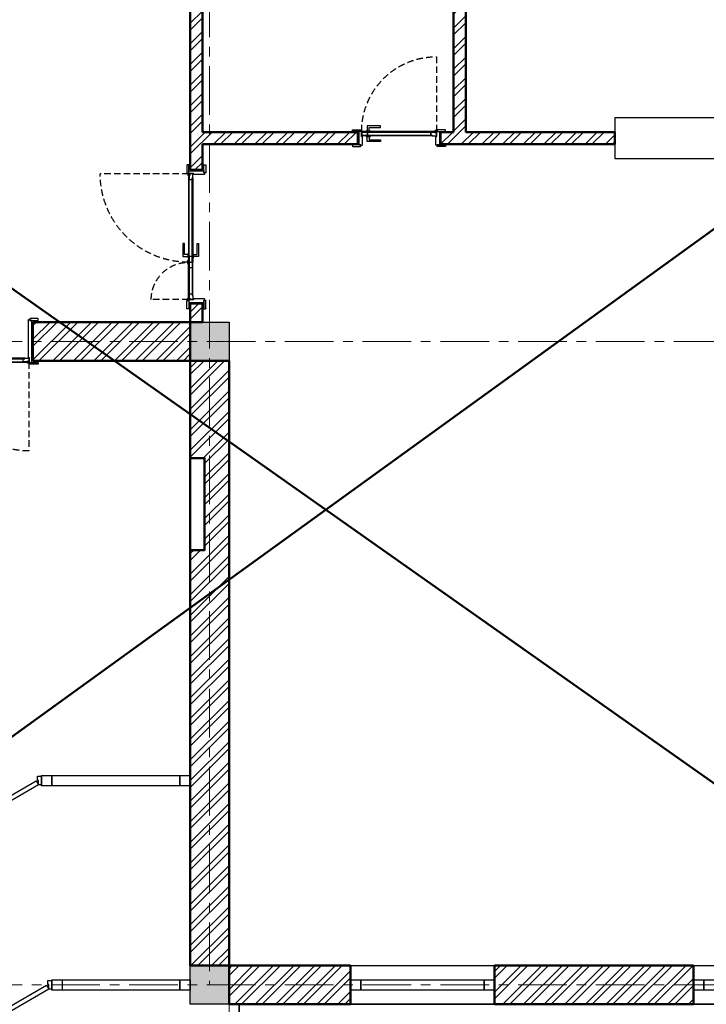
# Model space of a CAD drawing. Header units: millimetres. Extents: x 2063114 to 14983986, y -126020516 to 213791.
# Tile 39 of 256: x 2347479 to 2354203, y -1647041 to -1637401. Entities that reach past the tile are written whole.
import ezdxf

# ---------------------------------------------------------------- set-up
doc = ezdxf.new("R2010")
doc.units = ezdxf.units.MM
for name, pattern in [('181022_4A$0$Three Roomed_3C$0$HIDDEN2', [4.7625, 3.175, -1.5875]), ('ACAD_ISO10W100', [18, 12, -3, 0, -3]), ('осевая', [50.8, 31.75, -6.35, 6.35, -6.35])]:
    doc.linetypes.add(name, pattern=pattern)
doc.layers.get('Defpoints').update_dxf_attribs({"color": 6, "lineweight": 35})
for name, color, linetype, lineweight in [('_0', 7, 'Continuous', 20), ('сплошная_толстая', 7, 'Continuous', 50), ('Штриховка стен', 7, 'Continuous', 9)]:
    doc.layers.add(name, color=color, linetype=linetype, lineweight=lineweight)
for name, color, linetype in [('YQ_DIM', 3, 'Continuous'), ('двери и полы', 116, 'Continuous'), ('Окна', 5, 'Continuous'), ('пунктир', 1, 'ACAD_ISO10W100'), ('Размеры', 28, 'Continuous')]:
    doc.layers.add(name, color=color, linetype=linetype)
doc.styles.add('GOST 2.304', font='isocpeur.ttf', dxfattribs={"oblique": 15})
doc.linetypes.add('ограждение2', pattern='A,6.35,-2.54,[132,ltypeshp.shx,S=2.54,R=0,X=-2.54,Y=0],-2.54,25.4', length=36.83)
doc.dimstyles.new('Standard 2304', dxfattribs={"dimtxt": 250, "dimasz": 200, "dimexe": 200, "dimexo": 300, "dimgap": 50, "dimtad": 1, "dimdec": 0, "dimzin": 0, "dimdsep": 46, "dimtxsty": 'GOST 2.304', "dimblk": 'ARCHTICK', "dimcen": 10, "dimdle": 200, "dimclrd": 256, "dimclre": 256, "dimclrt": 256, "dimadec": 0, "dimazin": 0, "dimtfac": 1, "dimtdec": 0, "dimtofl": 0, "dimtmove": 0, "dimatfit": 3, "dimldrblk": 'ARCHTICK', "dimfxl": 1, "dimtolj": 1, "dimtzin": 0, "dimlwd": -1, "dimarcsym": 0})

# ---------------------------------------------------------------- blocks, each defined once
blk = doc.blocks.new('_ArchTick')
at = {"color": 0, "linetype": 'ByBlock', "const_width": 0.15}
blk.add_lwpolyline([(-0.5, -0.5), (0.5, 0.5)], dxfattribs=at)
blk = doc.blocks.new('*D3173')
at = {"layer": 'Defpoints', "color": 0, "lineweight": 30, "ltscale": 150, "transparency": 16777216}
for p in [(2328738.5, -1646851.3), (2356838.5, -1646851.3), (2356838.5, -1651336)]:
    blk.add_point(p, dxfattribs=at)
at = {"layer": 'Размеры', "lineweight": -2, "ltscale": 150, "transparency": 16777216}
for p, q in [((2328738.5, -1650136), (2328738.5, -1651536)), ((2356838.5, -1650136), (2356838.5, -1651536))]:
    blk.add_line(p, q, dxfattribs=at)
at = {"layer": 'Размеры', "ltscale": 150, "transparency": 16777216}
blk.add_line((2328538.5, -1651336), (2357038.5, -1651336), dxfattribs=at)
at = {"layer": 'Размеры', "ltscale": 150, "transparency": 16777216, "xscale": 200, "yscale": 200, "zscale": 200, "rotation": 180}
blk.add_blockref('_ArchTick', (2328738.5, -1651336), dxfattribs=at)
at = {"layer": 'Размеры', "ltscale": 150, "transparency": 16777216, "xscale": 200, "yscale": 200, "zscale": 200}
blk.add_blockref('_ArchTick', (2356838.5, -1651336), dxfattribs=at)
at = {"layer": 'Размеры', "ltscale": 150, "transparency": 16777216, "insert": (2342788.5, -1651161), "char_height": 250, "attachment_point": 5, "style": 'GOST 2.304'}
blk.add_mtext('\\A1;28100', dxfattribs=at)
blk = doc.blocks.new('*D3180')
at = {"layer": 'Defpoints', "color": 0, "lineweight": 30, "ltscale": 150, "transparency": 16777216}
for p in [(2349338.5, -1646851.3), (2356838.5, -1646851.3), (2356838.5, -1650536)]:
    blk.add_point(p, dxfattribs=at)
at = {"layer": 'Размеры', "lineweight": -2, "ltscale": 150, "transparency": 16777216}
for p, q in [((2349338.5, -1649336), (2349338.5, -1650736)), ((2356838.5, -1649336), (2356838.5, -1650736))]:
    blk.add_line(p, q, dxfattribs=at)
at = {"layer": 'Размеры', "ltscale": 150, "transparency": 16777216}
blk.add_line((2349138.5, -1650536), (2357038.5, -1650536), dxfattribs=at)
at = {"layer": 'Размеры', "ltscale": 150, "transparency": 16777216, "xscale": 200, "yscale": 200, "zscale": 200, "rotation": 180}
blk.add_blockref('_ArchTick', (2349338.5, -1650536), dxfattribs=at)
at = {"layer": 'Размеры', "ltscale": 150, "transparency": 16777216, "xscale": 200, "yscale": 200, "zscale": 200}
blk.add_blockref('_ArchTick', (2356838.5, -1650536), dxfattribs=at)
at = {"layer": 'Размеры', "ltscale": 150, "transparency": 16777216, "insert": (2353088.5, -1650361), "char_height": 250, "attachment_point": 5, "style": 'GOST 2.304'}
blk.add_mtext('\\A1;7500', dxfattribs=at)
blk = doc.blocks.new('*D3175')
at = {"layer": 'Defpoints', "color": 0, "lineweight": 30, "ltscale": 150, "transparency": 16777216}
for p in [(2344738.5, -1646851.3), (2349338.5, -1646851.3), (2349338.5, -1650536)]:
    blk.add_point(p, dxfattribs=at)
at = {"layer": 'Размеры', "lineweight": -2, "ltscale": 150, "transparency": 16777216}
for p, q in [((2344738.5, -1649336), (2344738.5, -1650736)), ((2349338.5, -1649336), (2349338.5, -1650736))]:
    blk.add_line(p, q, dxfattribs=at)
at = {"layer": 'Размеры', "ltscale": 150, "transparency": 16777216}
blk.add_line((2344538.5, -1650536), (2349538.5, -1650536), dxfattribs=at)
at = {"layer": 'Размеры', "ltscale": 150, "transparency": 16777216, "xscale": 200, "yscale": 200, "zscale": 200, "rotation": 180}
blk.add_blockref('_ArchTick', (2344738.5, -1650536), dxfattribs=at)
at = {"layer": 'Размеры', "ltscale": 150, "transparency": 16777216, "xscale": 200, "yscale": 200, "zscale": 200}
blk.add_blockref('_ArchTick', (2349338.5, -1650536), dxfattribs=at)
at = {"layer": 'Размеры', "ltscale": 150, "transparency": 16777216, "insert": (2347038.5, -1650361), "char_height": 250, "attachment_point": 5, "style": 'GOST 2.304'}
blk.add_mtext('\\A1;4600', dxfattribs=at)
blk = doc.blocks.new('*U396')
h = blk.add_hatch(color=0)
h.set_gradient(color1=(28, 28, 28), color2=(33, 33, 33), one_color=1, tint=0.13, name='INVSPHERICAL')
h.paths.add_polyline_path([(2487295.9, 242758.2), (2487298, 242758.2), (2487298, 242759.2, 0.277339), (2487297.5, 242760.1, 0.249299), (2487291.8, 242760.1, 0.277339), (2487291.2, 242759.2), (2487291.2, 242755), (2487294.9, 242755), (2487294.9, 242757.2, -0.414214)])
h = blk.add_hatch(color=0)
h.set_gradient(color1=(28, 28, 28), color2=(33, 33, 33), one_color=1, tint=0.13, name='INVSPHERICAL')
h.paths.add_polyline_path([(2488524.2, 242758.2), (2488522, 242758.2), (2488522, 242759.2, -0.277339), (2488522.6, 242760.1, -0.249299), (2488528.3, 242760.1, -0.277339), (2488528.8, 242759.2), (2488528.8, 242755), (2488525.2, 242755), (2488525.2, 242757.2, 0.414214)])
at = {"color": 0, "ltscale": 150}
for p, q in [((2487205, 242803), (2487205, 242819)), ((2487285, 242803), (2487205, 242803)), ((2487207, 242821), (2487283, 242821)), ((2487255, 242408), (2487255, 242788)), ((2487285, 242803), (2487265, 242803)), ((2487265, 242803), (2487265, 242393)), ((2487285, 242819), (2487285, 242803)), ((2487290, 242808), (2487285, 242808)), ((2487285, 242808), (2487285, 242803)), ((2487291, 242755), (2487291, 242807)), ((2487295, 242755), (2487291, 242755)), ((2487295, 242757), (2487295, 242755)), ((2487300, 242758), (2487296, 242758)), ((2487301, 242389), (2487301, 242757)), ((2488519, 242389), (2488519, 242757)), ((2488520, 242758), (2488524, 242758)), ((2488525, 242757), (2488525, 242755)), ((2488525, 242755), (2488529, 242755)), ((2488529, 242755), (2488529, 242807)), ((2488530, 242808), (2488535, 242808)), ((2488535, 242819), (2488535, 242803)), ((2488535, 242808), (2488535, 242803)), ((2488535, 242803), (2488615, 242803)), ((2488535, 242803), (2488555, 242803)), ((2488613, 242821), (2488537, 242821)), ((2488555, 242803), (2488555, 242393)), ((2488565, 242408), (2488565, 242788)), ((2488615, 242803), (2488615, 242819)), ((2487205, 242393), (2487205, 242377)), ((2487285, 242393), (2487205, 242393)), ((2487207, 242375), (2487283, 242375)), ((2487265, 242393), (2487285, 242393)), ((2487285, 242377), (2487285, 242393)), ((2487285, 242393), (2487285, 242388)), ((2487285, 242388), (2487300, 242388)), ((2488535, 242388), (2488520, 242388)), ((2488535, 242377), (2488535, 242393)), ((2488535, 242393), (2488615, 242393)), ((2488555, 242393), (2488535, 242393)), ((2488535, 242393), (2488535, 242388)), ((2488613, 242375), (2488537, 242375)), ((2488615, 242393), (2488615, 242377))]:
    blk.add_line(p, q, dxfattribs=at)
at = {"color": 0}
for p, q in [((2487291.2, 242755), (2487291.2, 242759.2)), ((2487294.7, 242760.8), (2487294.2, 242760.8)), ((2487294.2, 242760.8), (2487294.7, 242760.8)), ((2487294.9, 242757.2), (2487294.9, 242755)), ((2487298, 242758.2), (2487295.9, 242758.2)), ((2487298, 242758.2), (2487298, 242759.2)), ((2488522, 242758.2), (2488522, 242759.2)), ((2488522, 242758.2), (2488524.2, 242758.2)), ((2488525.2, 242757.2), (2488525.2, 242755)), ((2488525.3, 242760.8), (2488525.8, 242760.8)), ((2488525.8, 242760.8), (2488525.3, 242760.8)), ((2488528.8, 242755), (2488528.8, 242759.2))]:
    blk.add_line(p, q, dxfattribs=at)
at = {"color": 0, "linetype": '181022_4A$0$Three Roomed_3C$0$HIDDEN2', "ltscale": 20}
for points in [[(2488525.8, 242803.8), (2488525.8, 243669.6, 0.414214), (2487660, 242803.8)], [(2487294.2, 242803.8), (2487294.2, 243169.6, -0.414214), (2487660, 242803.8)]]:
    blk.add_lwpolyline(points, format="xyb", dxfattribs=at)
at = {"color": 0, "ltscale": 150}
for points in [[(2487715, 242808.8), (2487735, 242808.8), (2487735, 242843.8), (2487845, 242843.8), (2487845, 242858.8), (2487715, 242858.8)], [(2487309.5, 242792.6), (2487291, 242792.6), (2487291, 242803.8), (2487309.5, 242803.8)], [(2487334.2, 242797.3), (2487309.5, 242797.3), (2487309.5, 242803.8), (2487334.2, 242803.8)], [(2487660, 242797.3), (2487334.2, 242797.3), (2487334.2, 242803.8), (2487660, 242803.8)], [(2487334.2, 242760.8), (2487660, 242760.8), (2487660, 242767.3), (2487334.2, 242767.3)], [(2487660, 242767.3), (2487604.5, 242767.3), (2487604.5, 242797.3), (2487660, 242797.3)], [(2487660, 242797.3), (2488485.8, 242797.3), (2488485.8, 242803.8), (2487660, 242803.8)], [(2487660, 242767.3), (2487715.5, 242767.3), (2487715.5, 242797.3), (2487660, 242797.3)], [(2488485.8, 242760.8), (2487660, 242760.8), (2487660, 242767.3), (2488485.8, 242767.3)], [(2487705, 242808.8), (2487745, 242808.8), (2487745, 242803.8), (2487705, 242803.8)], [(2487705, 242755.8), (2487745, 242755.8), (2487745, 242760.8), (2487705, 242760.8)], [(2487715, 242755.8), (2487735, 242755.8), (2487735, 242720.8), (2487845, 242720.8), (2487845, 242705.8), (2487715, 242705.8)], [(2488485.8, 242797.3), (2488510.6, 242797.3), (2488510.6, 242803.8), (2488485.8, 242803.8)], [(2488510.6, 242792.6), (2488529, 242792.6), (2488529, 242803.8), (2488510.6, 242803.8)]]:
    blk.add_lwpolyline(points, close=True, dxfattribs=at)
for points in [[(2487309.5, 242803.8), (2487294.2, 242803.8), (2487294.2, 242806.9, -0.414214), (2487299.2, 242811.9), (2487304.5, 242811.9, -0.414214), (2487309.5, 242806.9), (2487309.5, 242803.8)], [(2488510.6, 242803.8), (2488525.8, 242803.8), (2488525.8, 242806.9, 0.414214), (2488520.8, 242811.9), (2488515.6, 242811.9, 0.414214), (2488510.6, 242806.9), (2488510.6, 242803.8)]]:
    blk.add_lwpolyline(points, format="xyb", dxfattribs=at)
for points in [[(2487349.7, 242767.3), (2487334.2, 242767.3), (2487334.2, 242760.8), (2487294.2, 242760.8), (2487294.2, 242792.6), (2487309.5, 242792.6), (2487309.5, 242797.3), (2487349.7, 242797.3), (2487349.7, 242767.3)], [(2488470.3, 242767.3), (2488485.8, 242767.3), (2488485.8, 242760.8), (2488525.8, 242760.8), (2488525.8, 242792.6), (2488510.6, 242792.6), (2488510.6, 242797.3), (2488470.3, 242797.3), (2488470.3, 242767.3)]]:
    blk.add_lwpolyline(points, dxfattribs=at)
at = {"ltscale": 150}
blk.add_lwpolyline([(2487675, 242813.8), (2487650, 242813.8, 0.414214), (2487645, 242808.8), (2487645, 242803.8), (2487680, 242803.8), (2487680, 242808.8, 0.414214)], format="xyb", close=True, dxfattribs=at)
at = {"color": 0, "ltscale": 150}
for centre, radius, start, end in [((2487207, 242819), 2, 90, 180), ((2487283, 242819), 2, 360, 90), ((2487290, 242807), 1, 360, 90), ((2487296, 242757), 1, 90, 180), ((2487300, 242757), 1, 0, 90), ((2488520, 242757), 1, 90, 180), ((2488524, 242757), 1, 0, 90), ((2488530, 242807), 1, 90, 180), ((2488537, 242819), 2, 90, 180), ((2488613, 242819), 2, 0, 90), ((2487207, 242377), 2, 180, 270), ((2487283, 242377), 2, 270, 0), ((2487300, 242389), 1, 270, 0.05609), ((2488520, 242389), 1, 179.94391, 270), ((2488537, 242377), 2, 180, 270), ((2488613, 242377), 2, 270, 0)]:
    blk.add_arc(centre, radius, start, end, dxfattribs=at)
at = {"color": 0}
for centre, radius, start, end in [((2487292.2, 242759.2), 1, 117.99686, 180), ((2487294.6, 242754.7), 6.11, 62.00314, 117.99686), ((2487295.9, 242757.2), 1, 90, 180), ((2487297, 242759.2), 1, 0, 62.00314), ((2488523, 242759.2), 1, 117.99686, 180), ((2488525.4, 242754.7), 6.11, 62.00314, 117.99686), ((2488524.2, 242757.2), 1, 0, 90), ((2488527.8, 242759.2), 1, 0, 62.00314)]:
    blk.add_arc(centre, radius, start, end, dxfattribs=at)
blk = doc.blocks.new('*U397')
h = blk.add_hatch(color=0)
h.set_gradient(color1=(28, 28, 28), color2=(33, 33, 33), one_color=1, tint=0.13, name='INVSPHERICAL')
h.paths.add_polyline_path([(2487295.9, 242628.2), (2487298, 242628.2), (2487298, 242629.2, 0.277339), (2487297.5, 242630.1, 0.249299), (2487291.8, 242630.1, 0.277339), (2487291.2, 242629.2), (2487291.2, 242625), (2487294.9, 242625), (2487294.9, 242627.2, -0.414214)])
h = blk.add_hatch(color=0)
h.set_gradient(color1=(28, 28, 28), color2=(33, 33, 33), one_color=1, tint=0.13, name='INVSPHERICAL')
h.paths.add_polyline_path([(2488524.2, 242628.2), (2488522, 242628.2), (2488522, 242629.2, -0.277339), (2488522.6, 242630.1, -0.249299), (2488528.3, 242630.1, -0.277339), (2488528.8, 242629.2), (2488528.8, 242625), (2488525.2, 242625), (2488525.2, 242627.2, 0.414214)])
at = {"color": 0, "ltscale": 150}
for p, q in [((2487205, 242673), (2487205, 242689)), ((2487285, 242673), (2487205, 242673)), ((2487207, 242691), (2487283, 242691)), ((2487255, 242538), (2487255, 242658)), ((2487285, 242673), (2487265, 242673)), ((2487265, 242673), (2487265, 242523)), ((2487285, 242689), (2487285, 242673)), ((2487290, 242678), (2487285, 242678)), ((2487285, 242678), (2487285, 242673)), ((2487291, 242625), (2487291, 242677)), ((2488529, 242625), (2488529, 242677)), ((2488530, 242678), (2488535, 242678)), ((2488535, 242689), (2488535, 242673)), ((2488535, 242678), (2488535, 242673)), ((2488535, 242673), (2488615, 242673)), ((2488535, 242673), (2488555, 242673)), ((2488613, 242691), (2488537, 242691)), ((2488555, 242673), (2488555, 242523)), ((2488565, 242538), (2488565, 242658)), ((2488615, 242673), (2488615, 242689)), ((2487295, 242625), (2487291, 242625)), ((2487295, 242627), (2487295, 242625)), ((2487300, 242628), (2487296, 242628)), ((2487301, 242519), (2487301, 242627)), ((2488519, 242519), (2488519, 242627)), ((2488520, 242628), (2488524, 242628)), ((2488525, 242627), (2488525, 242625)), ((2488525, 242625), (2488529, 242625)), ((2487205, 242523), (2487205, 242507)), ((2487285, 242523), (2487205, 242523)), ((2487207, 242505), (2487283, 242505)), ((2487265, 242523), (2487285, 242523)), ((2487285, 242507), (2487285, 242523)), ((2487285, 242523), (2487285, 242518)), ((2487285, 242518), (2487300, 242518)), ((2488535, 242518), (2488520, 242518)), ((2488535, 242507), (2488535, 242523)), ((2488535, 242523), (2488615, 242523)), ((2488555, 242523), (2488535, 242523)), ((2488535, 242523), (2488535, 242518)), ((2488613, 242505), (2488537, 242505)), ((2488615, 242523), (2488615, 242507))]:
    blk.add_line(p, q, dxfattribs=at)
at = {"color": 0}
for p, q in [((2487291.2, 242625), (2487291.2, 242629.2)), ((2487294.7, 242630.8), (2487294.2, 242630.8)), ((2487294.2, 242630.8), (2487294.7, 242630.8)), ((2487294.9, 242627.2), (2487294.9, 242625)), ((2487298, 242628.2), (2487295.9, 242628.2)), ((2487298, 242628.2), (2487298, 242629.2)), ((2488522, 242628.2), (2488522, 242629.2)), ((2488522, 242628.2), (2488524.2, 242628.2)), ((2488525.2, 242627.2), (2488525.2, 242625)), ((2488525.3, 242630.8), (2488525.8, 242630.8)), ((2488525.8, 242630.8), (2488525.3, 242630.8)), ((2488528.8, 242625), (2488528.8, 242629.2))]:
    blk.add_line(p, q, dxfattribs=at)
at = {"color": 0, "linetype": '181022_4A$0$Three Roomed_3C$0$HIDDEN2', "ltscale": 20}
for points in [[(2487294.2, 242673.8), (2487294.2, 243539.6, -0.414214), (2488160, 242673.8)], [(2488525.8, 242673.8), (2488525.8, 243039.6, 0.414214), (2488160, 242673.8)]]:
    blk.add_lwpolyline(points, format="xyb", dxfattribs=at)
at = {"color": 0, "ltscale": 150}
for points in [[(2487309.5, 242662.6), (2487291, 242662.6), (2487291, 242673.8), (2487309.5, 242673.8)], [(2487334.2, 242667.3), (2487309.5, 242667.3), (2487309.5, 242673.8), (2487334.2, 242673.8)], [(2488160, 242667.3), (2487334.2, 242667.3), (2487334.2, 242673.8), (2488160, 242673.8)], [(2488105, 242678.8), (2488085, 242678.8), (2488085, 242713.8), (2487975, 242713.8), (2487975, 242728.8), (2488105, 242728.8)], [(2488115, 242678.8), (2488075, 242678.8), (2488075, 242673.8), (2488115, 242673.8)], [(2488160, 242637.3), (2488104.5, 242637.3), (2488104.5, 242667.3), (2488160, 242667.3)], [(2488160, 242667.3), (2488485.8, 242667.3), (2488485.8, 242673.8), (2488160, 242673.8)], [(2488160, 242637.3), (2488215.5, 242637.3), (2488215.5, 242667.3), (2488160, 242667.3)], [(2488485.8, 242667.3), (2488510.6, 242667.3), (2488510.6, 242673.8), (2488485.8, 242673.8)], [(2488510.6, 242662.6), (2488529, 242662.6), (2488529, 242673.8), (2488510.6, 242673.8)], [(2487334.2, 242630.8), (2488160, 242630.8), (2488160, 242637.3), (2487334.2, 242637.3)], [(2488105, 242625.8), (2488085, 242625.8), (2488085, 242590.8), (2487975, 242590.8), (2487975, 242575.8), (2488105, 242575.8)], [(2488115, 242625.8), (2488075, 242625.8), (2488075, 242630.8), (2488115, 242630.8)], [(2488485.8, 242630.8), (2488160, 242630.8), (2488160, 242637.3), (2488485.8, 242637.3)]]:
    blk.add_lwpolyline(points, close=True, dxfattribs=at)
for points in [[(2487309.5, 242673.8), (2487294.2, 242673.8), (2487294.2, 242676.9, -0.414214), (2487299.2, 242681.9), (2487304.5, 242681.9, -0.414214), (2487309.5, 242676.9), (2487309.5, 242673.8)], [(2488510.6, 242673.8), (2488525.8, 242673.8), (2488525.8, 242676.9, 0.414214), (2488520.8, 242681.9), (2488515.6, 242681.9, 0.414214), (2488510.6, 242676.9), (2488510.6, 242673.8)]]:
    blk.add_lwpolyline(points, format="xyb", dxfattribs=at)
for points in [[(2487349.7, 242637.3), (2487334.2, 242637.3), (2487334.2, 242630.8), (2487294.2, 242630.8), (2487294.2, 242662.6), (2487309.5, 242662.6), (2487309.5, 242667.3), (2487349.7, 242667.3), (2487349.7, 242637.3)], [(2488470.3, 242637.3), (2488485.8, 242637.3), (2488485.8, 242630.8), (2488525.8, 242630.8), (2488525.8, 242662.6), (2488510.6, 242662.6), (2488510.6, 242667.3), (2488470.3, 242667.3), (2488470.3, 242637.3)]]:
    blk.add_lwpolyline(points, dxfattribs=at)
at = {"ltscale": 150}
blk.add_lwpolyline([(2488145, 242683.8), (2488170, 242683.8, -0.414214), (2488175, 242678.8), (2488175, 242673.8), (2488140, 242673.8), (2488140, 242678.8, -0.414214)], format="xyb", close=True, dxfattribs=at)
at = {"color": 0, "ltscale": 150}
for centre, radius, start, end in [((2487207, 242689), 2, 90, 180), ((2487283, 242689), 2, 360, 90), ((2487290, 242677), 1, 360, 90), ((2488530, 242677), 1, 90, 180), ((2488537, 242689), 2, 90, 180), ((2488613, 242689), 2, 0, 90), ((2487296, 242627), 1, 90, 180), ((2487300, 242627), 1, 0, 90), ((2488520, 242627), 1, 90, 180), ((2488524, 242627), 1, 0, 90), ((2487207, 242507), 2, 180, 270), ((2487283, 242507), 2, 270, 0), ((2487300, 242519), 1, 270, 0.05609), ((2488520, 242519), 1, 179.94391, 270), ((2488537, 242507), 2, 180, 270), ((2488613, 242507), 2, 270, 0)]:
    blk.add_arc(centre, radius, start, end, dxfattribs=at)
at = {"color": 0}
for centre, radius, start, end in [((2487292.2, 242629.2), 1, 117.99686, 180), ((2487294.6, 242624.7), 6.11, 62.00314, 117.99686), ((2487295.9, 242627.2), 1, 90, 180), ((2487297, 242629.2), 1, 0, 62.00314), ((2488523, 242629.2), 1, 117.99686, 180), ((2488525.4, 242624.7), 6.11, 62.00314, 117.99686), ((2488524.2, 242627.2), 1, 0, 90), ((2488527.8, 242629.2), 1, 0, 62.00314)]:
    blk.add_arc(centre, radius, start, end, dxfattribs=at)
blk = doc.blocks.new('*U398')
h = blk.add_hatch(color=0)
h.set_gradient(color1=(28, 28, 28), color2=(33, 33, 33), one_color=1, tint=0.13, name='INVSPHERICAL')
h.paths.add_polyline_path([(2487795.9, 242577.8), (2487798, 242577.8), (2487798, 242576.8, -0.277339), (2487797.5, 242575.9, -0.249299), (2487791.8, 242575.9, -0.277339), (2487791.2, 242576.8), (2487791.2, 242581), (2487794.9, 242581), (2487794.9, 242578.8, 0.414214)])
h = blk.add_hatch(color=0)
h.set_gradient(color1=(28, 28, 28), color2=(33, 33, 33), one_color=1, tint=0.13, name='INVSPHERICAL')
h.paths.add_polyline_path([(2488524.2, 242577.8), (2488522, 242577.8), (2488522, 242576.8, 0.277339), (2488522.6, 242575.9, 0.249299), (2488528.3, 242575.9, 0.277339), (2488528.8, 242576.8), (2488528.8, 242581), (2488525.2, 242581), (2488525.2, 242578.8, -0.414214)])
at = {"color": 0, "ltscale": 150}
for p, q in [((2487705, 242663), (2487705, 242679)), ((2487785, 242663), (2487705, 242663)), ((2487707, 242681), (2487783, 242681)), ((2487755, 242648), (2487755, 242548)), ((2487765, 242663), (2487785, 242663)), ((2487765, 242533), (2487765, 242663)), ((2487785, 242679), (2487785, 242663)), ((2487785, 242663), (2487785, 242668)), ((2487785, 242668), (2487800, 242668)), ((2487801, 242667), (2487801, 242579)), ((2488519, 242667), (2488519, 242579)), ((2488535, 242668), (2488520, 242668)), ((2488535, 242679), (2488535, 242663)), ((2488535, 242663), (2488535, 242668)), ((2488535, 242663), (2488615, 242663)), ((2488555, 242663), (2488535, 242663)), ((2488613, 242681), (2488537, 242681)), ((2488555, 242533), (2488555, 242663)), ((2488565, 242648), (2488565, 242548)), ((2488615, 242663), (2488615, 242679)), ((2487795, 242581), (2487791, 242581)), ((2487791, 242581), (2487791, 242529)), ((2487795, 242579), (2487795, 242581)), ((2487800, 242578), (2487796, 242578)), ((2488520, 242578), (2488524, 242578)), ((2488525, 242579), (2488525, 242581)), ((2488525, 242581), (2488529, 242581)), ((2488529, 242581), (2488529, 242529)), ((2487705, 242533), (2487705, 242517)), ((2487785, 242533), (2487705, 242533)), ((2487707, 242515), (2487783, 242515)), ((2487785, 242533), (2487765, 242533)), ((2487785, 242517), (2487785, 242533)), ((2487785, 242528), (2487785, 242533)), ((2487790, 242528), (2487785, 242528)), ((2488530, 242528), (2488535, 242528)), ((2488535, 242517), (2488535, 242533)), ((2488535, 242533), (2488615, 242533)), ((2488535, 242528), (2488535, 242533)), ((2488535, 242533), (2488555, 242533)), ((2488613, 242515), (2488537, 242515)), ((2488615, 242533), (2488615, 242517))]:
    blk.add_line(p, q, dxfattribs=at)
at = {"color": 0}
for p, q in [((2487791.2, 242581), (2487791.2, 242576.8)), ((2487794.7, 242575.2), (2487794.2, 242575.2)), ((2487794.2, 242575.2), (2487794.7, 242575.2)), ((2487794.9, 242578.8), (2487794.9, 242581)), ((2487798, 242577.8), (2487795.9, 242577.8)), ((2487798, 242577.8), (2487798, 242576.8)), ((2488522, 242577.8), (2488522, 242576.8)), ((2488522, 242577.8), (2488524.2, 242577.8)), ((2488525.2, 242578.8), (2488525.2, 242581)), ((2488525.3, 242575.2), (2488525.8, 242575.2)), ((2488525.8, 242575.2), (2488525.3, 242575.2)), ((2488528.8, 242581), (2488528.8, 242576.8))]:
    blk.add_line(p, q, dxfattribs=at)
at = {"color": 0, "ltscale": 150}
for points in [[(2488485.8, 242575.2), (2487794.2, 242575.2), (2487794.2, 242568.7), (2488485.8, 242568.7)], [(2487794.2, 242568.7), (2487849.7, 242568.7), (2487849.7, 242538.7), (2487794.2, 242538.7)], [(2487839.2, 242580.2), (2487879.2, 242580.2), (2487879.2, 242575.2), (2487839.2, 242575.2)], [(2487849.2, 242580.2), (2487869.2, 242580.2), (2487869.2, 242615.2), (2487979.2, 242615.2), (2487979.2, 242630.2), (2487849.2, 242630.2)], [(2487849.7, 242568.7), (2488470.3, 242568.7), (2488470.3, 242538.7), (2487849.7, 242538.7)], [(2488510.6, 242543.4), (2488529, 242543.4), (2488529, 242532.2), (2488510.6, 242532.2)], [(2487794.2, 242538.7), (2488485.8, 242538.7), (2488485.8, 242532.2), (2487794.2, 242532.2)], [(2487839.2, 242527.2), (2487879.2, 242527.2), (2487879.2, 242532.2), (2487839.2, 242532.2)], [(2487849.2, 242527.2), (2487869.2, 242527.2), (2487869.2, 242492.2), (2487979.2, 242492.2), (2487979.2, 242477.2), (2487849.2, 242477.2)], [(2488485.8, 242538.7), (2488510.6, 242538.7), (2488510.6, 242532.2), (2488485.8, 242532.2)]]:
    blk.add_lwpolyline(points, close=True, dxfattribs=at)
blk.add_lwpolyline([(2488470.3, 242568.7), (2488485.8, 242568.7), (2488485.8, 242575.2), (2488525.8, 242575.2), (2488525.8, 242543.4), (2488510.6, 242543.4), (2488510.6, 242538.7), (2488470.3, 242538.7), (2488470.3, 242568.7)], dxfattribs=at)
at = {"color": 0, "linetype": '181022_4A$0$Three Roomed_3C$0$HIDDEN2', "ltscale": 20}
blk.add_lwpolyline([(2487794.2, 242532.2, 0.414214), (2488525.8, 241800.6), (2488525.8, 242532.2)], format="xyb", dxfattribs=at)
at = {"color": 0, "ltscale": 150}
blk.add_lwpolyline([(2488510.6, 242532.2), (2488525.8, 242532.2), (2488525.8, 242529.1, -0.414214), (2488520.8, 242524.1), (2488515.6, 242524.1, -0.414214), (2488510.6, 242529.1), (2488510.6, 242532.2)], format="xyb", dxfattribs=at)
for centre, radius, start, end in [((2487707, 242679), 2, 90, 180), ((2487783, 242679), 2, 360, 90), ((2487800, 242667), 1, 359.94391, 90), ((2488520, 242667), 1, 90, 180.05609), ((2488537, 242679), 2, 90, 180), ((2488613, 242679), 2, 360, 90), ((2487796, 242579), 1, 180, 270), ((2487800, 242579), 1, 270, 0), ((2488520, 242579), 1, 180, 270), ((2488524, 242579), 1, 270, 360), ((2487707, 242517), 2, 180, 270), ((2487783, 242517), 2, 270, 0), ((2487790, 242529), 1, 270, 0), ((2488530, 242529), 1, 180, 270), ((2488537, 242517), 2, 180, 270), ((2488613, 242517), 2, 270, 0)]:
    blk.add_arc(centre, radius, start, end, dxfattribs=at)
at = {"color": 0}
for centre, radius, start, end in [((2487792.2, 242576.8), 1, 180, 242.00314), ((2487794.6, 242581.3), 6.11, 242.00314, 297.99686), ((2487795.9, 242578.8), 1, 180, 270), ((2487797, 242576.8), 1, 297.99686, 0), ((2488523, 242576.8), 1, 180, 242.00314), ((2488525.4, 242581.3), 6.11, 242.00314, 297.99686), ((2488524.2, 242578.8), 1, 270, 0), ((2488527.8, 242576.8), 1, 297.99686, 0)]:
    blk.add_arc(centre, radius, start, end, dxfattribs=at)
blk = doc.blocks.new('*U388')
at = {"ltscale": 25}
for points in [[(0, 0), (30, 0), (30, 45), (40, 45), (40, 85), (0, 85)], [(463, -250), (30, 0), (52.5, 39), (485.5, -211)], [(634.8, -436), (1457.5, 39), (1480, 0), (657.3, -475)], [(1510, 0), (1480, 0), (1480, 45), (1470, 45), (1470, 85), (1510, 85)]]:
    blk.add_lwpolyline(points, close=True, dxfattribs=at)
for centre, radius, start, end in [((30, 0), 500, 315.52249, 0), ((1480, 0), 950, 180, 217.56084)]:
    blk.add_arc(centre, radius, start, end, dxfattribs=at)
blk = doc.blocks.new('*U387')
at = {"color": 0, "ltscale": 25}
for points in [[(0, 380), (1410, 380), (1410, 0), (0, 0)], [(0, 240), (100, 240), (100, 140), (0, 140)], [(100, 240), (1410, 240), (1410, 140), (100, 140)], [(100, 240), (1310, 240), (1310, 140), (100, 140)], [(1310, 240), (1410, 240), (1410, 140), (1310, 140)]]:
    blk.add_lwpolyline(points, close=True, dxfattribs=at)

msp = doc.modelspace()

# ---------------------------------------------------------------- hatches: boundary and pattern name
at = {"ltscale": 150, "transparency": 33554687}
h = msp.add_hatch(color=256, dxfattribs=at)
h.dxf.hatch_style = 1
h.paths.add_polyline_path([(2349528.52496, -1640361.30835), (2349148.52496, -1640361.30835), (2349148.52496, -1640741.30835), (2349528.52496, -1640741.30835)])
h = msp.add_hatch(color=256, dxfattribs=at)
h.dxf.hatch_style = 1
h.paths.add_polyline_path([(2349528.52496, -1646661.30835), (2349148.52496, -1646661.30835), (2349148.52496, -1647041.30835), (2349528.52496, -1647041.30835)])
at = {"layer": 'Штриховка стен', "lineweight": 9}
h = msp.add_hatch(dxfattribs=at)
h.set_pattern_fill('ANSI32', color=256, scale=15)
h.set_pattern_definition([(45, (2936232.94, -1780923.32), (-101.02788, 101.02788), []), (45, (2936300.29, -1780923.32), (-101.02788, 101.02788), [])])
h.paths.add_polyline_path([(2350878.52495, -1634061.30835), (2349528.52496, -1634061.30835), (2349528.52496, -1634441.30835), (2350878.52495, -1634441.30835)])
h.paths.add_polyline_path([(2353948.52496, -1634061.30835), (2351688.52496, -1634061.30835), (2351688.52496, -1634441.30835), (2353948.52495, -1634441.30835)])
h.paths.add_polyline_path([(2356648.52496, -1634061.30835), (2355158.52496, -1634061.30835), (2355158.52496, -1634441.30835), (2356648.52495, -1634441.30835)])
h.paths.add_polyline_path([(2339758.52496, -1634061.30835), (2337358.52496, -1634061.30835), (2337358.52496, -1634441.30835), (2339758.52496, -1634441.30835)])
h.paths.add_polyline_path([(2336648.52496, -1634061.30835), (2335228.52496, -1634061.30835), (2335228.52496, -1634441.30835), (2336648.52496, -1634441.30835)])
h.paths.add_polyline_path([(2334848.52496, -1634061.30835), (2334448.52496, -1634061.30835), (2334448.52496, -1634441.30835), (2334848.52496, -1634441.30835)])
h.paths.add_polyline_path([(2328928.52496, -1628141.30835), (2328548.52496, -1628141.30835), (2328548.52496, -1634061.30835), (2328928.52496, -1634061.30835)])
h.paths.add_polyline_path([(2328928.52496, -1634441.30835), (2328548.52496, -1634441.30835), (2328548.52496, -1635871.30835), (2328928.52496, -1635871.30835)])
h.paths.add_polyline_path([(2328928.52496, -1637081.30836), (2328548.52496, -1637081.30836), (2328548.52496, -1637721.30835), (2328928.52496, -1637721.30835)])
h.paths.add_polyline_path([(2328928.52495, -1638931.30835), (2328548.52496, -1638931.30835), (2328548.52496, -1640361.30835), (2328928.52496, -1640361.30835)])
h.paths.add_polyline_path([(2328928.52496, -1640741.30835), (2328548.52496, -1640741.30835), (2328548.52496, -1646661.30835), (2328928.52496, -1646661.30835)])
h.paths.add_polyline_path([(2329958.52496, -1646661.30835), (2328928.52496, -1646661.30835), (2328928.52496, -1647041.30835), (2329958.52496, -1647041.30835)])
h.paths.add_polyline_path([(2332528.52496, -1646661.30835), (2331368.52496, -1646661.30835), (2331368.52496, -1647041.30835), (2332528.52496, -1647041.30835)])
h.paths.add_polyline_path([(2334848.52496, -1646661.30835), (2333938.52496, -1646661.30835), (2333938.52496, -1647041.30835), (2334848.52496, -1647041.30835)])
h.paths.add_polyline_path([(2336138.52496, -1646661.30835), (2335228.52496, -1646661.30835), (2335228.52496, -1647041.30835), (2336138.52496, -1647041.30835)])
h.paths.add_polyline_path([(2338708.52496, -1646661.30835), (2337548.52496, -1646661.30835), (2337548.52496, -1647041.30835), (2338708.52496, -1647041.30835)])
h.paths.add_polyline_path([(2341148.52496, -1646661.30835), (2340118.52496, -1646661.30835), (2340118.52496, -1647041.30835), (2341148.52496, -1647041.30835)])
h.paths.add_polyline_path([(2341528.52496, -1640741.30835), (2341148.52496, -1640741.30835), (2341148.52496, -1646661.30835), (2341528.52496, -1646661.30835)])
h.paths.add_polyline_path([(2334848.52496, -1640361.30835), (2334448.52496, -1640361.30835), (2334448.52496, -1640741.30835), (2334848.52496, -1640741.30835)])
h.paths.add_polyline_path([(2336648.52496, -1640361.30835), (2335228.52496, -1640361.30835), (2335228.52496, -1640741.30835), (2336648.52496, -1640741.30835)])
h.paths.add_polyline_path([(2339758.52496, -1640361.30835), (2337358.52496, -1640361.30835), (2337358.52496, -1640741.30835), (2339758.52496, -1640741.30835)])
h.paths.add_polyline_path([(2341148.52496, -1640361.30835), (2340768.52496, -1640361.30835), (2340768.52496, -1640741.30835), (2341148.52496, -1640741.30835)])
h.paths.add_polyline_path([(2344548.52496, -1640361.30835), (2341528.52496, -1640361.30835), (2341528.52496, -1640741.30835), (2344548.52496, -1640741.30835)])
h.paths.add_polyline_path([(2346298.52495, -1640361.30835), (2344928.52496, -1640361.30835), (2344928.52496, -1640741.30835), (2346298.52495, -1640741.30835)])
h.paths.add_polyline_path([(2344548.52496, -1646661.30835), (2341528.52496, -1646661.30835), (2341528.52496, -1647041.30835), (2344548.52496, -1647041.30835)])
h.paths.add_polyline_path([(2349148.52496, -1640361.30835), (2347608.52496, -1640361.30835), (2347608.52496, -1640741.30835), (2349148.52496, -1640741.30835)])
h.paths.add_polyline_path([(2350718.52496, -1646661.30835), (2349528.52495, -1646661.30835), (2349528.52495, -1647041.30835), (2350718.52496, -1647041.30835)])
h.paths.add_polyline_path([(2354078.52496, -1646661.30835), (2352128.52496, -1646661.30835), (2352128.52496, -1647041.30835), (2354078.52496, -1647041.30835)])
h.paths.add_polyline_path([(2356648.52496, -1646661.30835), (2355488.52496, -1646661.30835), (2355488.52496, -1647041.30835), (2356648.52496, -1647041.30835)])
h.paths.add_polyline_path([(2357028.52496, -1640741.30835), (2356648.52496, -1640741.30835), (2356648.52496, -1646661.30835), (2357028.52496, -1646661.30835)])
h.paths.add_polyline_path([(2357028.52496, -1639981.30835), (2356648.52496, -1639981.30835), (2356648.52496, -1640361.30835), (2357028.52496, -1640361.30835)])
h.paths.add_polyline_path([(2357028.52496, -1637241.30836), (2356648.52496, -1637241.30836), (2356648.52496, -1638771.30835), (2357028.52496, -1638771.30835)])
h.paths.add_polyline_path([(2357028.52496, -1634441.30835), (2356648.52496, -1634441.30835), (2356648.52496, -1635831.30836), (2357028.52496, -1635831.30836)])
h.paths.add_polyline_path([(2357028.52496, -1633501.30836), (2356648.52496, -1633501.30836), (2356648.52496, -1634061.30835), (2357028.52496, -1634061.30835)])
h.paths.add_polyline_path([(2357028.52496, -1628144.46724), (2356648.52496, -1628144.46724), (2356648.52496, -1632291.30835), (2357028.52496, -1632291.30835)])
h.paths.add_polyline_path([(2350718.52496, -1627761.30835), (2349528.52495, -1627761.30835), (2349528.52495, -1628141.30835), (2350718.52496, -1628141.30835)])
h.paths.add_polyline_path([(2349148.52495, -1627761.30835), (2348628.52495, -1627761.30835), (2348628.52495, -1628141.30835), (2349148.52495, -1628141.30835)])
h.paths.add_polyline_path([(2349528.52496, -1628141.30835), (2349148.52496, -1628141.30835), (2349148.52496, -1634061.30835), (2349528.52496, -1634061.30835)])
h.paths.add_polyline_path([(2349148.52496, -1634061.30835), (2346688.52496, -1634061.30835), (2346688.52496, -1634441.30835), (2349148.52496, -1634441.30835)])
h.paths.add_polyline_path([(2345188.52496, -1634061.30835), (2341528.52496, -1634061.30835), (2341528.52496, -1634441.30835), (2345188.52496, -1634441.30835)])
h.paths.add_polyline_path([(2341148.52496, -1634061.30835), (2340768.52496, -1634061.30835), (2340768.52496, -1634441.30835), (2341148.52496, -1634441.30835)])
h.paths.add_polyline_path([(2346948.52496, -1628141.30835), (2346698.52496, -1628141.30835), (2346698.52496, -1632361.30835), (2349148.52496, -1632361.30835), (2349148.52496, -1632111.30835), (2346948.52496, -1632111.30835)])
h.paths.add_polyline_path([(2341528.52496, -1628141.30835), (2341148.52496, -1628141.30835), (2341148.52496, -1634061.30835), (2341528.52496, -1634061.30835)])
h.paths.add_polyline_path([(2347718.52495, -1627761.30835), (2346228.52496, -1627761.30835), (2346228.52496, -1628141.30835), (2347718.52495, -1628141.30835)])
h.paths.add_polyline_path([(2345018.52496, -1627761.30835), (2344248.52496, -1627761.30835), (2344248.52496, -1628141.30835), (2345018.52496, -1628141.30835)])
h.paths.add_polyline_path([(2342838.52496, -1627761.30835), (2341528.52496, -1627761.30835), (2341528.52496, -1628141.30835), (2342838.52496, -1628141.30835)])
h.paths.add_polyline_path([(2341148.52496, -1627761.30835), (2340118.52496, -1627761.30835), (2340118.52496, -1628141.30835), (2341148.52496, -1628141.30835)])
h.paths.add_polyline_path([(2338708.52496, -1627761.30835), (2337548.52496, -1627761.30835), (2337548.52496, -1628141.30835), (2338708.52496, -1628141.30835)])
h.paths.add_polyline_path([(2336138.52496, -1627761.30835), (2335228.52496, -1627761.30835), (2335228.52496, -1628141.30835), (2336138.52496, -1628141.30835)])
h.paths.add_polyline_path([(2334848.52496, -1627761.30835), (2333938.52496, -1627761.30835), (2333938.52496, -1628141.30835), (2334848.52496, -1628141.30835)])
h.paths.add_polyline_path([(2332528.52496, -1627761.30835), (2331368.52496, -1627761.30835), (2331368.52496, -1628141.30835), (2332528.52496, -1628141.30835)])
h.paths.add_polyline_path([(2329958.52496, -1627761.30835), (2328928.52496, -1627761.30835), (2328928.52496, -1628141.30835), (2329958.52496, -1628141.30835)])
h.paths.add_polyline_path([(2355488.52496, -1627761.30835), (2355488.52496, -1628141.30835), (2356648.52496, -1628141.30835), (2356648.52496, -1627761.30835)])
h.paths.add_polyline_path([(2354078.52496, -1628141.30835), (2354078.52496, -1627761.30835), (2352128.52496, -1627761.30835), (2352128.52496, -1628141.30835)])
h.paths.add_polyline_path([(2349148.52496, -1641693.48938), (2349288.52496, -1641693.48938), (2349288.52496, -1642593.48938), (2349148.52496, -1642593.48938), (2349148.52496, -1646661.30835), (2349528.52496, -1646661.30835), (2349528.52496, -1640741.30835), (2349148.52496, -1640741.30835)])
h = msp.add_hatch(dxfattribs=at)
h.set_pattern_fill('ANSI32', color=256, scale=15)
h.set_pattern_definition([(45, (640965.87, -1852022.94), (-101.027881, 101.027881), []), (45, (641033.22, -1852022.94), (-101.027881, 101.027881), [])])
h.paths.add_polyline_path([(2350748.52496, -1629621.30835), (2349528.52496, -1629621.30835), (2349528.52496, -1629741.30835), (2350628.52496, -1629741.30835), (2350628.52496, -1629871.30835), (2350748.52496, -1629871.30835)])
h.paths.add_polyline_path([(2350748.52496, -1630581.30836), (2350628.52496, -1630581.30836), (2350628.52496, -1631941.30835), (2349528.52496, -1631941.30835), (2349528.52496, -1632061.30835), (2350628.52496, -1632061.30835), (2350628.52496, -1632291.30835), (2350748.52496, -1632291.30835), (2350748.52496, -1631261.30835), (2351378.44533, -1631261.30835), (2351378.44533, -1631141.30835), (2350748.52496, -1631141.30835)])
h.paths.add_polyline_path([(2355478.52496, -1631141.30835), (2352648.52496, -1631141.30835), (2352648.52496, -1628141.30835), (2352528.52496, -1628141.30835), (2352528.52496, -1631141.30835), (2352288.44534, -1631141.30835), (2352288.44534, -1631261.30835), (2355478.52496, -1631261.30835)])
h.paths.add_polyline_path([(2356648.52496, -1631141.30835), (2356388.52496, -1631141.30835), (2356388.52496, -1631261.30835), (2356648.52496, -1631261.30835)])
h.paths.add_polyline_path([(2350748.52496, -1633001.30836), (2350628.52496, -1633001.30836), (2350628.52496, -1634061.30835), (2350748.52496, -1634061.30835)])
h.paths.add_polyline_path([(2351848.52496, -1634441.30835), (2351728.52496, -1634441.30835), (2351728.52496, -1635341.30835), (2351848.52496, -1635341.30835)])
h.paths.add_polyline_path([(2350788.52495, -1638501.30835), (2349268.52496, -1638501.30835), (2349268.52496, -1634441.30835), (2349148.52496, -1634441.30835), (2349148.52496, -1638871.30835), (2349268.52496, -1638871.30835), (2349268.52496, -1638621.30835), (2350788.52495, -1638621.30835)])
h.paths.add_polyline_path([(2349268.52496, -1640181.30835), (2349148.52496, -1640181.30835), (2349148.52496, -1640361.30835), (2349268.52496, -1640361.30835)])
h.paths.add_polyline_path([(2353308.52496, -1638501.30835), (2351848.52496, -1638501.30835), (2351848.52496, -1636841.30835), (2351728.52496, -1636841.30835), (2351728.52496, -1638501.30835), (2351598.52496, -1638501.30835), (2351598.52496, -1638621.30835), (2353308.52496, -1638621.30835)])
h.paths.add_polyline_path([(2356648.52496, -1638501.30835), (2354808.52496, -1638501.30835), (2354808.52496, -1638621.30835), (2356648.52496, -1638621.30835)])

# ---------------------------------------------------------------- linework, layer by layer
at = {"linetype": 'ограждение2', "lineweight": 5, "ltscale": 15}
msp.add_line((2349528.52496, -1647041.30835), (2349528.52496, -1649341.30835), dxfattribs=at)
at = {"ltscale": 150}
msp.add_line((2349628.52496, -1647041.30835), (2349628.52496, -1649141.30835), dxfattribs=at)
for points in [[(2349148.52496, -1640361.30835), (2349528.52496, -1640361.30835), (2349528.52496, -1640741.30835), (2349148.52496, -1640741.30835)], [(2349148.52496, -1646661.30835), (2349528.52496, -1646661.30835), (2349528.52496, -1647041.30835), (2349148.52496, -1647041.30835)]]:
    msp.add_lwpolyline(points, close=True, dxfattribs=at)
at = {"layer": '_0', "color": 1, "lineweight": 50}
for points in [[(2320392.08613, -1621001.43901), (2379292.08613, -1662501.43901)], [(2379792.08613, -1621001.43901), (2322392.08613, -1662501.43901)]]:
    msp.add_lwpolyline(points, dxfattribs=at)
at = {"layer": 'YQ_DIM', "color": 1, "lineweight": 30}
msp.add_lwpolyline([(2357028.52496, -1640281.30835), (2359028.52496, -1640281.30835), (2359028.52496, -1649041.30835), (2349628.52496, -1649041.30835), (2349628.52496, -1647041.30835), (2357028.52496, -1647041.30835), (2357028.52496, -1640281.30835)], dxfattribs=at)
at = {"layer": 'Окна', "ltscale": 150}
for p, q in [((2347693.52496, -1644901.30835), (2347693.52496, -1644801.30835)), ((2347793.52496, -1646901.30835), (2347793.52496, -1646801.30835))]:
    msp.add_line(p, q, dxfattribs=at)
for points in [[(2347693.52496, -1644801.30835), (2347793.52496, -1644801.30835), (2347793.52496, -1644901.30835), (2347693.52496, -1644901.30835)], [(2347793.52496, -1644801.30835), (2349048.52496, -1644801.30835), (2349048.52496, -1644901.30835), (2347793.52496, -1644901.30835)], [(2349048.52496, -1644801.30835), (2349148.52496, -1644801.30835), (2349148.52496, -1644901.30835), (2349048.52496, -1644901.30835)], [(2347793.52496, -1646801.30835), (2347893.52496, -1646801.30835), (2347893.52496, -1646901.30835), (2347793.52496, -1646901.30835)], [(2347793.52496, -1646801.30835), (2349048.52496, -1646801.30835), (2349048.52496, -1646901.30835), (2347793.52496, -1646901.30835)], [(2349048.52496, -1646801.30835), (2349148.52496, -1646801.30835), (2349148.52496, -1646901.30835), (2349048.52496, -1646901.30835)]]:
    msp.add_lwpolyline(points, close=True, dxfattribs=at)
at = {"layer": 'пунктир', "linetype": 'осевая', "lineweight": 9, "ltscale": 15}
for p, q in [((2349338.52496, -1627951.30835), (2349338.52496, -1646851.30835)), ((2328738.52496, -1640551.30835), (2356838.52496, -1640551.30835)), ((2328738.52496, -1646851.30835), (2356838.52496, -1646851.30835))]:
    msp.add_line(p, q, dxfattribs=at)
at = {"layer": 'Размеры', "ltscale": 150}
msp.add_lwpolyline([(2353308.52496, -1638761.30835), (2354808.52496, -1638761.30835), (2354808.52496, -1638361.30835), (2353308.52496, -1638361.30835)], close=True, dxfattribs=at)
at = {"layer": 'сплошная_толстая', "ltscale": 150}
for p, q in [((2349148.52496, -1634441.30835), (2349148.52496, -1638871.30835)), ((2349268.52496, -1634441.30835), (2349268.52496, -1638501.30835)), ((2351728.52496, -1636841.30835), (2351728.52496, -1638501.30835)), ((2351848.52496, -1636841.30835), (2351848.52496, -1638501.30835)), ((2349268.52496, -1638501.30835), (2350788.52495, -1638501.30835)), ((2350788.52495, -1638621.30835), (2350788.52495, -1638501.30835)), ((2351598.52496, -1638501.30835), (2351728.52496, -1638501.30835)), ((2351598.52496, -1638621.30835), (2351598.52496, -1638501.30835)), ((2351848.52496, -1638501.30835), (2353308.52496, -1638501.30835)), ((2353308.52496, -1638621.30835), (2353308.52496, -1638501.30835)), ((2349268.52496, -1638621.30835), (2349268.52496, -1638871.30835)), ((2349268.52496, -1638621.30835), (2350788.52495, -1638621.30835)), ((2351598.52496, -1638621.30835), (2353308.52496, -1638621.30835)), ((2349148.52496, -1638871.30835), (2349268.52496, -1638871.30835)), ((2349148.52496, -1640181.30835), (2349148.52496, -1640361.30835)), ((2349148.52496, -1640181.30835), (2349268.52496, -1640181.30835)), ((2349268.52496, -1640181.30835), (2349268.52496, -1640361.30835)), ((2347608.52496, -1640741.30835), (2347608.52496, -1640361.30835)), ((2347608.52496, -1640361.30835), (2349148.52496, -1640361.30835)), ((2349148.52496, -1640741.30835), (2349148.52496, -1640361.30835)), ((2349148.52496, -1640361.30835), (2349268.52496, -1640361.30835)), ((2349148.52496, -1640741.30835), (2347608.52496, -1640741.30835)), ((2349148.52496, -1641693.48938), (2349148.52496, -1640741.30835)), ((2349148.52496, -1640741.30835), (2349528.52496, -1640741.30835)), ((2349528.52496, -1646661.30835), (2349528.52496, -1640741.30835)), ((2349148.52496, -1646661.30835), (2349148.52496, -1642593.48938)), ((2349148.52496, -1646661.30835), (2349528.52496, -1646661.30835)), ((2349528.52495, -1647041.30835), (2349528.52495, -1646661.30835)), ((2349528.52496, -1646661.30835), (2350718.52496, -1646661.30835)), ((2350718.52496, -1647041.30835), (2350718.52496, -1646661.30835)), ((2352128.52496, -1646661.30835), (2354078.52496, -1646661.30835)), ((2352128.52496, -1647041.30835), (2352128.52496, -1646661.30835)), ((2354078.52496, -1647041.30835), (2354078.52496, -1646661.30835)), ((2350718.52496, -1647041.30835), (2349528.52496, -1647041.30835)), ((2354078.52496, -1647041.30835), (2352128.52496, -1647041.30835))]:
    msp.add_line(p, q, dxfattribs=at)
at = {"layer": 'сплошная_толстая', "color": 1, "ltscale": 150}
msp.add_lwpolyline([(2349148.52496, -1641693.48938), (2349288.52496, -1641693.48938), (2349288.52496, -1642593.48938), (2349148.52496, -1642593.48938)], close=True, dxfattribs=at)

# ---------------------------------------------------------------- block references
at = {"layer": 'двери и полы', "xscale": -1}
for name, p, rotation in [('*U398', (-136966.51403, -1395963.30929), 180), ('*U397', (2591806.52401, 848383.73063), 90), ('*U396', (-140956.51403, -1397953.3093), 180)]:
    msp.add_blockref(name, p, dxfattribs=dict(at, rotation=rotation))
at = {"layer": 'Окна'}
for name, p in [('*U388', (2346183.52496, -1644893.80835)), ('*U387', (2350718.52496, -1647041.30835)), ('*U387', (2354078.52496, -1647041.30835)), ('*U388', (2346283.52496, -1646893.80835))]:
    msp.add_blockref(name, p, dxfattribs=at)

# ---------------------------------------------------------------- dimensions: what is measured, and where the dimension line sits
at = {"layer": 'Размеры', "ltscale": 150}
for base, p1, p2, picture, middle in [((2356838.52496, -1651336.02024), (2328738.52496, -1646851.30835), (2356838.52496, -1646851.30835), '*D3173', (2342788.52496, -1651161.02024)), ((2349338.52496, -1650536.02024), (2344738.52496, -1646851.30835), (2349338.52496, -1646851.30835), '*D3175', (2347038.52496, -1650361.02024)), ((2356838.52495, -1650536.02024), (2349338.52231, -1646851.30649), (2356838.52495, -1646851.30835), '*D3180', (2353088.52363, -1650361.02024))]:
    dim = msp.add_linear_dim(base=base, p1=p1, p2=p2, dimstyle='Standard 2304', override={"dimtmove": 1, "dimfxl": 1200, "dimfxlon": 1}, dxfattribs=at)
    dim.commit()
    dim.dimension.update_dxf_attribs({"geometry": picture, "text_midpoint": middle})

doc.saveas('drawing.dxf')
